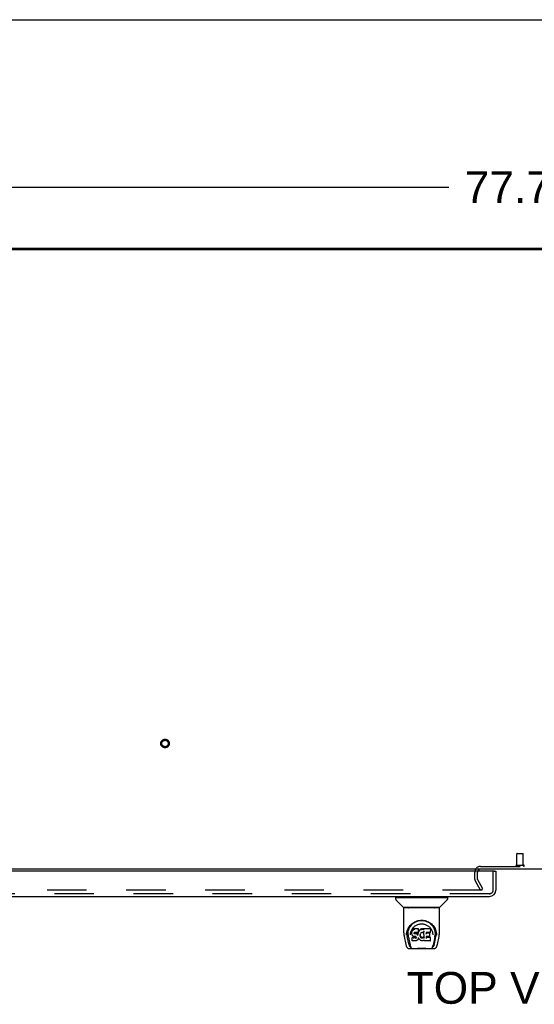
# Model space of a CAD drawing. Header units: inches. Extents: x 0 to 278, y 0 to 180.
# Tile 73 of 81: x 77 to 97, y 142 to 180. Entities that reach past the tile are written whole.
import ezdxf

# ---------------------------------------------------------------- set-up
doc = ezdxf.new("R2010")
doc.units = ezdxf.units.IN
doc.header["$LTSCALE"] = 15.310625
doc.header["$MEASUREMENT"] = 0
doc.linetypes.add('HIDDEN', pattern=[0.2, 0.1, -0.1])
doc.layers.get('0').update_dxf_attribs({"linetype": 'CONTINUOUS'})
for name, color, linetype in [('DEFAULT_2', 8, 'HIDDEN'), ('DIMENSIONS', 7, 'CONTINUOUS'), ('LEFTHAND_DOOR_ASSEMBLY', 7, 'CONTINUOUS')]:
    doc.layers.add(name, color=color, linetype=linetype)
doc.styles.get("Standard").update_dxf_attribs({"font": 'arial.ttf'})
doc.dimstyles.new('DIMSTYLE_1', dxfattribs={"dimtxt": 1.228125, "dimasz": 1.6375, "dimexe": 0.09, "dimexo": 0.07, "dimgap": 0.0375, "dimtad": 0, "dimtih": 1, "dimtoh": 1, "dimzin": 4, "dimdsep": 46, "dimtxsty": 'Standard', "dimblk": '_FILLED', "dimblk1": '_FILLED', "dimblk2": '_FILLED', "dimcen": 0.09, "dimadec": 3, "dimazin": 1, "dimtfac": 1, "dimtdec": 3, "dimtofl": 0, "dimtmove": 0, "dimatfit": 3, "dimldrblk": '_FILLED', "dimfxl": 0, "dimtolj": 1, "dimtzin": 4, "dimarcsym": 0})

# ---------------------------------------------------------------- blocks, each defined once
blk = doc.blocks.new('_FILLED')
at = {"color": 0, "linetype": 'ByBlock'}
blk.add_solid([(0, 0), (-1, 0.2), (-1, -0.2)], dxfattribs=at)
blk = doc.blocks.new('*D1')
at = {"layer": 'DIMENSIONS', "color": 2, "linetype": 'Continuous'}
for p, q in [((57.697, 172.189), (57.697, 175.126)), ((135.447, 172.189), (135.447, 175.126)), ((57.697, 173.652), (93.812, 173.652)), ((135.447, 173.652), (99.332, 173.652))]:
    blk.add_line(p, q, dxfattribs=at)
at = {"layer": 'DIMENSIONS', "color": 2, "linetype": 'Continuous', "xscale": 1.6375, "yscale": 1.6375, "zscale": 1.6375, "rotation": 180}
blk.add_blockref('_FILLED', (57.697, 173.652), dxfattribs=at)
at = {"layer": 'DIMENSIONS', "color": 2, "linetype": 'Continuous', "xscale": 1.6375, "yscale": 1.6375, "zscale": 1.6375}
blk.add_blockref('_FILLED', (135.447, 173.652), dxfattribs=at)
at = {"layer": 'DIMENSIONS', "color": 2, "linetype": 'Continuous', "insert": (96.572, 174.266), "char_height": 1.2281, "width": 4.29159, "attachment_point": 2, "line_spacing_factor": 0.9}
blk.add_mtext('77.75', dxfattribs=at)

msp = doc.modelspace()

# ---------------------------------------------------------------- linework, layer by layer
at = {"color": 7, "linetype": 'Continuous'}
for p, q in [((0, 180.125), (278.375, 180.125)), ((65.197, 171.289), (127.947, 171.289)), ((96.572, 171.289), (96.572, 171.237))]:
    msp.add_line(p, q, dxfattribs=at)
at = {"color": 3, "linetype": 'Continuous'}
for p, q in [((57.809, 171.237), (135.335, 171.237)), ((135.395, 147.289), (57.749, 147.289))]:
    msp.add_line(p, q, dxfattribs=at)
msp.add_arc((95.041, 147.174), 0.115, 115.1781, 161.7549, dxfattribs=at)
at = {"layer": 'DEFAULT_2', "color": 8, "linetype": 'HIDDEN'}
for p, q in [((96.448, 147.436), (96.448, 147.883)), ((96.458, 147.893), (96.686, 147.893)), ((96.696, 147.436), (96.696, 147.883)), ((95.041, 147.393), (98.103, 147.393)), ((96.43, 147.436), (96.714, 147.436)), ((94.822, 146.885), (94.822, 147.174)), ((94.926, 146.885), (94.926, 147.174)), ((95.036, 146.476), (94.84, 146.816)), ((95.126, 146.528), (94.93, 146.868)), ((95.103, 146.476), (60.653, 146.476)), ((95.036, 146.476), (95.126, 146.528))]:
    msp.add_line(p, q, dxfattribs=at)
for radius in [0.164, 0.124]:
    msp.add_circle((82.829, 152.143), radius, dxfattribs=at)
for centre, radius, start, end in [((96.458, 147.883), 0.01, 90, 180), ((96.686, 147.883), 0.01, 0, 90), ((95.041, 147.174), 0.219, 90, 180), ((96.43, 147.414), 0.0215, 90, 270), ((96.714, 147.414), 0.0215, 270, 90), ((95.041, 147.174), 0.115, 161.7549, 180), ((95.041, 147.174), 0.115, 90, 115.1781), ((94.959, 146.885), 0.137, 180, 210), ((94.959, 146.885), 0.033, 180, 210)]:
    msp.add_arc(centre, radius, start, end, dxfattribs=at)
at = {"layer": 'LEFTHAND_DOOR_ASSEMBLY', "color": 3, "linetype": 'Continuous'}
for p, q in [((95.572, 147.21), (59.739, 147.21)), ((95.634, 147.21), (95.634, 146.477)), ((59.693, 146.231), (95.388, 146.231))]:
    msp.add_line(p, q, dxfattribs=at)
at = {"layer": 'LEFTHAND_DOOR_ASSEMBLY', "color": 8, "linetype": 'HIDDEN'}
for p, q in [((95.53, 146.477), (95.53, 147.21)), ((95.388, 146.335), (59.693, 146.335))]:
    msp.add_line(p, q, dxfattribs=at)
at = {"layer": 'LEFTHAND_DOOR_ASSEMBLY', "color": 7, "linetype": 'Continuous'}
for p, q in [((95.572, 147.21), (95.634, 147.21)), ((91.755, 146.184), (91.755, 146.129)), ((91.763, 146.192), (93.755, 146.192)), ((91.814, 146.192), (91.814, 146.231)), ((93.704, 146.192), (93.704, 146.231)), ((93.763, 146.184), (93.763, 146.129)), ((92.062, 145.807), (91.767, 146.101)), ((93.436, 145.798), (92.083, 145.798)), ((92.144, 145.798), (92.142, 145.794)), ((93.376, 145.794), (93.374, 145.798)), ((93.376, 145.794), (93.376, 145.794)), ((93.457, 145.807), (93.752, 146.101)), ((92.07, 144.819), (92.07, 145.782)), ((93.44, 145.79), (92.078, 145.79)), ((93.448, 144.819), (93.448, 145.782)), ((92.327, 145.073), (92.352, 145.108)), ((92.085, 144.675), (92.151, 144.37)), ((92.178, 144.734), (92.181, 144.792)), ((92.178, 144.735), (92.178, 144.734)), ((92.181, 144.792), (92.19, 144.846)), ((92.191, 144.852), (92.191, 144.797)), ((92.259, 144.402), (92.202, 144.679)), ((92.239, 144.745), (92.24, 144.719)), ((92.249, 144.654), (92.311, 144.35)), ((92.324, 144.748), (92.324, 144.748)), ((92.384, 144.871), (92.382, 144.846)), ((92.383, 144.812), (92.382, 144.846)), ((92.383, 144.812), (92.383, 144.812)), ((92.384, 144.787), (92.383, 144.812)), ((92.389, 144.896), (92.384, 144.871)), ((92.384, 144.837), (92.384, 144.871)), ((92.389, 144.762), (92.384, 144.787)), ((92.384, 144.787), (92.384, 144.787)), ((92.399, 144.921), (92.389, 144.896)), ((92.389, 144.861), (92.389, 144.896)), ((92.398, 144.739), (92.389, 144.762)), ((92.389, 144.762), (92.389, 144.762)), ((92.412, 144.717), (92.398, 144.739)), ((92.398, 144.739), (92.398, 144.739)), ((92.413, 144.943), (92.399, 144.921)), ((92.399, 144.886), (92.399, 144.921)), ((92.43, 144.699), (92.412, 144.717)), ((92.412, 144.717), (92.412, 144.717)), ((92.423, 144.952), (92.413, 144.943)), ((92.414, 144.907), (92.413, 144.943)), ((92.434, 144.96), (92.423, 144.952)), ((92.424, 144.916), (92.423, 144.952)), ((92.451, 144.685), (92.43, 144.699)), ((92.43, 144.699), (92.43, 144.699)), ((92.457, 144.971), (92.434, 144.96)), ((92.435, 144.924), (92.434, 144.96)), ((92.463, 144.681), (92.451, 144.685)), ((92.451, 144.685), (92.451, 144.685)), ((92.483, 144.979), (92.457, 144.971)), ((92.458, 144.934), (92.457, 144.971)), ((92.476, 144.679), (92.463, 144.681)), ((92.473, 144.814), (92.472, 144.8)), ((92.472, 144.794), (92.473, 144.812)), ((92.475, 144.828), (92.473, 144.814)), ((92.477, 144.82), (92.474, 144.824)), ((92.474, 144.789), (92.474, 144.824)), ((92.477, 144.831), (92.475, 144.827)), ((92.479, 144.833), (92.476, 144.831)), ((92.524, 144.678), (92.476, 144.679)), ((92.481, 144.818), (92.477, 144.82)), ((92.477, 144.784), (92.477, 144.82)), ((92.491, 144.837), (92.479, 144.833)), ((92.48, 144.781), (92.481, 144.818)), ((92.492, 144.814), (92.481, 144.818)), ((92.636, 144.979), (92.483, 144.979)), ((92.483, 144.942), (92.483, 144.979)), ((92.483, 144.942), (92.484, 144.941)), ((92.504, 144.838), (92.491, 144.837)), ((92.515, 144.815), (92.492, 144.814)), ((92.492, 144.778), (92.492, 144.814)), ((92.492, 144.776), (92.492, 144.778)), ((92.617, 144.838), (92.504, 144.838)), ((92.504, 144.838), (92.504, 144.838)), ((92.54, 144.814), (92.515, 144.815)), ((92.515, 144.778), (92.515, 144.815)), ((92.515, 144.777), (92.515, 144.778)), ((92.524, 144.678), (92.524, 144.679)), ((92.531, 144.678), (92.524, 144.678)), ((92.536, 144.676), (92.531, 144.678)), ((92.537, 144.65), (92.533, 144.648)), ((92.54, 144.672), (92.536, 144.676)), ((92.542, 144.654), (92.537, 144.65)), ((92.537, 144.614), (92.537, 144.65)), ((92.565, 144.808), (92.54, 144.814)), ((92.54, 144.777), (92.54, 144.814)), ((92.54, 144.776), (92.54, 144.777)), ((92.544, 144.668), (92.54, 144.672)), ((92.547, 144.662), (92.542, 144.654)), ((92.542, 144.618), (92.542, 144.654)), ((92.55, 144.656), (92.544, 144.668)), ((92.553, 144.642), (92.55, 144.656)), ((92.55, 144.63), (92.55, 144.656)), ((92.578, 144.803), (92.565, 144.808)), ((92.565, 144.771), (92.565, 144.808)), ((92.589, 144.795), (92.578, 144.803)), ((92.578, 144.766), (92.578, 144.803)), ((92.607, 144.776), (92.589, 144.795)), ((92.589, 144.758), (92.589, 144.795)), ((92.616, 144.762), (92.607, 144.776)), ((92.607, 144.741), (92.607, 144.776)), ((92.62, 144.804), (92.616, 144.762)), ((92.617, 144.726), (92.616, 144.762)), ((92.629, 144.839), (92.617, 144.838)), ((92.617, 144.838), (92.617, 144.838)), ((92.618, 144.719), (92.618, 144.72)), ((92.624, 144.827), (92.62, 144.804)), ((92.621, 144.77), (92.62, 144.804)), ((92.627, 144.839), (92.624, 144.827)), ((92.624, 144.792), (92.624, 144.827)), ((92.634, 144.851), (92.63, 144.839)), ((92.63, 144.814), (92.63, 144.84)), ((92.635, 144.865), (92.634, 144.851)), ((92.634, 144.851), (92.634, 144.851)), ((92.637, 144.89), (92.635, 144.865)), ((92.638, 144.871), (92.635, 144.863)), ((92.635, 144.865), (92.635, 144.865)), ((92.637, 144.924), (92.636, 144.979)), ((92.636, 144.944), (92.636, 144.979)), ((92.637, 144.89), (92.637, 144.924)), ((92.65, 144.892), (92.638, 144.871)), ((92.639, 144.836), (92.638, 144.871)), ((92.663, 144.911), (92.65, 144.892)), ((92.65, 144.856), (92.65, 144.892)), ((92.678, 144.929), (92.663, 144.911)), ((92.663, 144.875), (92.663, 144.911)), ((92.695, 144.945), (92.678, 144.929)), ((92.678, 144.893), (92.678, 144.929)), ((92.715, 144.96), (92.695, 144.945)), ((92.696, 144.909), (92.695, 144.945)), ((92.702, 144.739), (92.701, 144.713)), ((92.706, 144.765), (92.702, 144.739)), ((92.703, 144.735), (92.702, 144.74)), ((92.702, 144.701), (92.703, 144.735)), ((92.705, 144.723), (92.703, 144.735)), ((92.715, 144.699), (92.705, 144.723)), ((92.705, 144.689), (92.705, 144.723)), ((92.709, 144.776), (92.706, 144.765)), ((92.715, 144.787), (92.709, 144.776)), ((92.714, 144.664), (92.715, 144.699)), ((92.737, 144.97), (92.715, 144.96)), ((92.715, 144.923), (92.715, 144.96)), ((92.729, 144.809), (92.715, 144.787)), ((92.727, 144.677), (92.715, 144.699)), ((92.726, 144.642), (92.727, 144.677)), ((92.735, 144.668), (92.727, 144.677)), ((92.736, 144.818), (92.729, 144.809)), ((92.734, 144.632), (92.735, 144.668)), ((92.744, 144.659), (92.735, 144.668)), ((92.745, 144.824), (92.736, 144.818)), ((92.761, 144.975), (92.737, 144.97)), ((92.737, 144.933), (92.737, 144.97)), ((92.754, 144.653), (92.744, 144.659)), ((92.744, 144.623), (92.744, 144.659)), ((92.768, 144.834), (92.745, 144.824)), ((92.766, 144.648), (92.754, 144.653)), ((92.754, 144.616), (92.754, 144.653)), ((92.784, 144.977), (92.761, 144.975)), ((92.761, 144.938), (92.761, 144.975)), ((92.761, 144.937), (92.761, 144.938)), ((92.779, 144.837), (92.768, 144.834)), ((92.79, 144.836), (92.779, 144.837)), ((92.784, 144.977), (92.808, 144.977)), ((92.784, 144.94), (92.784, 144.977)), ((92.784, 144.939), (92.784, 144.94)), ((92.802, 144.834), (92.79, 144.836)), ((92.813, 144.829), (92.802, 144.834)), ((92.814, 144.651), (92.802, 144.647)), ((92.821, 144.975), (92.808, 144.977)), ((92.808, 144.94), (92.808, 144.977)), ((92.808, 144.939), (92.808, 144.94)), ((92.825, 144.656), (92.814, 144.651)), ((92.814, 144.614), (92.814, 144.651)), ((92.834, 144.971), (92.821, 144.975)), ((92.821, 144.938), (92.821, 144.975)), ((92.836, 144.663), (92.825, 144.656)), ((92.826, 144.62), (92.825, 144.656)), ((92.848, 144.877), (92.832, 144.837)), ((92.846, 144.963), (92.834, 144.971)), ((92.834, 144.934), (92.834, 144.971)), ((92.836, 144.627), (92.836, 144.663)), ((93.095, 144.977), (92.846, 144.977)), ((92.847, 144.927), (92.846, 144.977)), ((92.849, 144.88), (92.848, 144.879)), ((92.848, 144.879), (92.848, 144.879)), ((92.848, 144.879), (92.848, 144.878)), ((92.848, 144.878), (92.848, 144.878)), ((92.848, 144.878), (92.848, 144.878)), ((92.848, 144.878), (92.848, 144.878)), ((92.848, 144.878), (92.848, 144.877)), ((92.852, 144.624), (92.848, 144.877)), ((92.85, 144.885), (92.849, 144.883)), ((92.849, 144.883), (92.849, 144.882)), ((92.849, 144.882), (92.849, 144.88)), ((93.064, 144.682), (92.935, 144.682)), ((92.936, 144.682), (92.935, 144.608)), ((92.937, 144.838), (92.936, 144.779)), ((93.095, 144.838), (92.937, 144.838)), ((93.064, 144.814), (92.937, 144.814)), ((93.075, 144.693), (93.077, 144.801)), ((93.109, 144.852), (93.111, 144.96)), ((93.11, 144.991), (93.127, 144.966)), ((93.193, 144.779), (93.195, 144.748)), ((93.195, 144.748), (93.195, 144.748)), ((93.269, 144.651), (93.208, 144.35)), ((93.26, 144.402), (93.316, 144.679)), ((93.316, 144.897), (93.329, 144.846)), ((93.327, 144.852), (93.328, 144.797)), ((93.341, 144.734), (93.341, 144.735)), ((93.368, 144.37), (93.433, 144.675)), ((92.318, 144.294), (92.325, 144.294)), ((92.325, 144.294), (92.327, 144.285)), ((92.329, 144.282), (92.327, 144.285)), ((92.396, 144.646), (92.389, 144.638)), ((92.391, 144.525), (92.389, 144.638)), ((92.398, 144.517), (92.391, 144.524)), ((92.458, 144.646), (92.396, 144.646)), ((92.397, 144.609), (92.396, 144.646)), ((92.544, 144.517), (92.398, 144.517)), ((92.398, 144.517), (92.398, 144.517)), ((92.519, 144.647), (92.458, 144.646)), ((92.458, 144.609), (92.458, 144.646)), ((92.458, 144.609), (92.458, 144.608)), ((92.533, 144.648), (92.519, 144.647)), ((92.519, 144.61), (92.519, 144.647)), ((92.519, 144.61), (92.519, 144.608)), ((92.533, 144.611), (92.533, 144.648)), ((92.556, 144.519), (92.544, 144.517)), ((92.544, 144.517), (92.544, 144.518)), ((92.552, 144.636), (92.552, 144.646)), ((92.568, 144.523), (92.556, 144.519)), ((92.589, 144.537), (92.568, 144.523)), ((92.568, 144.523), (92.568, 144.523)), ((92.607, 144.554), (92.589, 144.537)), ((92.589, 144.537), (92.589, 144.537)), ((92.614, 144.565), (92.607, 144.555)), ((92.607, 144.555), (92.607, 144.554)), ((92.62, 144.576), (92.614, 144.565)), ((92.614, 144.565), (92.614, 144.565)), ((92.629, 144.599), (92.62, 144.576)), ((92.62, 144.576), (92.62, 144.576)), ((92.636, 144.623), (92.629, 144.599)), ((92.629, 144.599), (92.629, 144.599)), ((92.636, 144.634), (92.635, 144.635)), ((92.636, 144.633), (92.636, 144.634)), ((92.636, 144.634), (92.636, 144.634)), ((92.636, 144.632), (92.636, 144.633)), ((92.636, 144.633), (92.636, 144.633)), ((92.637, 144.631), (92.636, 144.623)), ((92.636, 144.623), (92.636, 144.623)), ((92.657, 144.595), (92.637, 144.631)), ((92.67, 144.576), (92.657, 144.595)), ((92.657, 144.595), (92.657, 144.595)), ((92.685, 144.559), (92.67, 144.576)), ((92.67, 144.576), (92.67, 144.576)), ((92.702, 144.544), (92.685, 144.559)), ((92.685, 144.559), (92.685, 144.559)), ((92.72, 144.53), (92.702, 144.544)), ((92.702, 144.544), (92.702, 144.544)), ((92.731, 144.525), (92.72, 144.53)), ((92.72, 144.53), (92.72, 144.53)), ((92.742, 144.521), (92.731, 144.525)), ((92.731, 144.525), (92.731, 144.525)), ((92.764, 144.516), (92.742, 144.521)), ((92.787, 144.513), (92.764, 144.516)), ((92.765, 144.611), (92.766, 144.648)), ((92.778, 144.646), (92.766, 144.648)), ((92.777, 144.608), (92.778, 144.609)), ((92.778, 144.646), (92.79, 144.645)), ((92.778, 144.609), (92.778, 144.646)), ((92.81, 144.516), (92.787, 144.513)), ((92.787, 144.514), (92.787, 144.513)), ((92.802, 144.647), (92.79, 144.645)), ((92.79, 144.609), (92.79, 144.645)), ((92.79, 144.607), (92.79, 144.609)), ((92.802, 144.61), (92.802, 144.647)), ((92.832, 144.523), (92.81, 144.516)), ((92.85, 144.534), (92.832, 144.523)), ((92.832, 144.523), (92.832, 144.523)), ((92.856, 144.534), (92.85, 144.534)), ((92.854, 144.616), (92.854, 144.617)), ((92.856, 144.526), (92.856, 144.534)), ((93.095, 144.517), (92.864, 144.517)), ((93.095, 144.643), (92.935, 144.643)), ((93.104, 144.526), (93.106, 144.632)), ((93.19, 144.282), (93.191, 144.285)), ((93.191, 144.285), (93.194, 144.294)), ((93.194, 144.294), (93.201, 144.294)), ((92.275, 144.215), (93.244, 144.215)), ((92.489, 144.215), (92.513, 144.216)), ((92.537, 144.215), (92.535, 144.217)), ((92.982, 144.215), (92.984, 144.217))]:
    msp.add_line(p, q, dxfattribs=at)
for points in [[(92.141, 145.793), (92.141, 145.792), (92.14, 145.791), (92.14, 145.791), (92.14, 145.79), (92.14, 145.79)], [(92.142, 145.794), (92.142, 145.793), (92.141, 145.793)], [(93.377, 145.793), (93.377, 145.793), (93.376, 145.794)], [(93.378, 145.79), (93.379, 145.79), (93.379, 145.791), (93.378, 145.791), (93.378, 145.792), (93.377, 145.793)], [(92.19, 144.846), (92.203, 144.897), (92.22, 144.945), (92.24, 144.989), (92.263, 145.031), (92.289, 145.069), (92.317, 145.105), (92.347, 145.138), (92.381, 145.169), (92.417, 145.198), (92.456, 145.224), (92.496, 145.246), (92.539, 145.266), (92.583, 145.282), (92.627, 145.294), (92.671, 145.302), (92.715, 145.307), (92.759, 145.309), (92.804, 145.307), (92.848, 145.302), (92.892, 145.294), (92.936, 145.282), (92.98, 145.266), (93.022, 145.246), (93.063, 145.223), (93.102, 145.198), (93.138, 145.169), (93.171, 145.138), (93.202, 145.105), (93.23, 145.069), (93.256, 145.031), (93.279, 144.989), (93.299, 144.945), (93.316, 144.897)], [(92.239, 144.745), (92.237, 144.769), (92.238, 144.815), (92.244, 144.862), (92.253, 144.908), (92.266, 144.953), (92.284, 144.996), (92.304, 145.036), (92.327, 145.073)], [(92.352, 145.108), (92.379, 145.139), (92.407, 145.167)], [(92.391, 144.966), (92.408, 144.991), (92.426, 145.014), (92.446, 145.035), (92.467, 145.056), (92.489, 145.075), (92.513, 145.092), (92.538, 145.108), (92.565, 145.122), (92.591, 145.135), (92.619, 145.145), (92.647, 145.154), (92.675, 145.16), (92.703, 145.165), (92.731, 145.167), (92.759, 145.168), (92.787, 145.168), (92.815, 145.165), (92.843, 145.16), (92.871, 145.154), (92.899, 145.145), (92.927, 145.135), (92.954, 145.123), (92.98, 145.108), (93.005, 145.092), (93.029, 145.075), (93.052, 145.056), (93.073, 145.036), (93.092, 145.014), (93.11, 144.991)], [(92.407, 145.167), (92.437, 145.192), (92.467, 145.214), (92.499, 145.233)], [(92.499, 145.233), (92.531, 145.25), (92.563, 145.265), (92.595, 145.277)], [(92.595, 145.277), (92.628, 145.286), (92.66, 145.294), (92.693, 145.299), (92.726, 145.302), (92.758, 145.303), (92.791, 145.302), (92.823, 145.299), (92.856, 145.294), (92.888, 145.287)], [(92.888, 145.287), (92.921, 145.278), (92.953, 145.266), (92.985, 145.252)], [(92.985, 145.252), (93.017, 145.235), (93.048, 145.216), (93.078, 145.194), (93.108, 145.17), (93.137, 145.142), (93.164, 145.111), (93.19, 145.077), (93.213, 145.04), (93.234, 144.999), (93.251, 144.956), (93.265, 144.911), (93.275, 144.864), (93.28, 144.817)], [(92.07, 144.819), (92.071, 144.785), (92.074, 144.745), (92.08, 144.706), (92.085, 144.675)], [(92.191, 144.797), (92.192, 144.763), (92.196, 144.719), (92.202, 144.679)], [(92.24, 144.719), (92.242, 144.699), (92.245, 144.675), (92.249, 144.654)], [(92.324, 144.748), (92.326, 144.778), (92.331, 144.815)], [(92.331, 144.815), (92.339, 144.85), (92.35, 144.882), (92.362, 144.912)], [(92.362, 144.912), (92.376, 144.94), (92.391, 144.966)], [(92.383, 144.812), (92.383, 144.812), (92.383, 144.811), (92.384, 144.811), (92.384, 144.811), (92.384, 144.811), (92.385, 144.811)], [(92.384, 144.837), (92.385, 144.836), (92.385, 144.836), (92.385, 144.836), (92.385, 144.835), (92.386, 144.835), (92.386, 144.835)], [(92.384, 144.787), (92.384, 144.787), (92.384, 144.787), (92.385, 144.786), (92.385, 144.786), (92.386, 144.786), (92.386, 144.786)], [(92.389, 144.861), (92.39, 144.861), (92.39, 144.861), (92.39, 144.86), (92.391, 144.86), (92.391, 144.86), (92.391, 144.86)], [(92.389, 144.762), (92.389, 144.762), (92.389, 144.762), (92.39, 144.762), (92.39, 144.761), (92.391, 144.761)], [(92.398, 144.739), (92.398, 144.738), (92.399, 144.738), (92.399, 144.738), (92.4, 144.738)], [(92.399, 144.885), (92.399, 144.885), (92.4, 144.885), (92.4, 144.885), (92.4, 144.884), (92.4, 144.884), (92.401, 144.884)], [(92.412, 144.717), (92.412, 144.717), (92.412, 144.717), (92.413, 144.717), (92.413, 144.717), (92.414, 144.717)], [(92.414, 144.907), (92.414, 144.906), (92.414, 144.906), (92.414, 144.906), (92.415, 144.906), (92.415, 144.906), (92.415, 144.905)], [(92.424, 144.916), (92.424, 144.916), (92.424, 144.915), (92.424, 144.915), (92.424, 144.915), (92.425, 144.915), (92.425, 144.915)], [(92.43, 144.699), (92.43, 144.699), (92.43, 144.699), (92.431, 144.699), (92.431, 144.699)], [(92.435, 144.923), (92.435, 144.923), (92.435, 144.923), (92.435, 144.923), (92.435, 144.923), (92.435, 144.922), (92.436, 144.922)], [(92.451, 144.685), (92.451, 144.685), (92.452, 144.686), (92.452, 144.686)], [(92.458, 144.934), (92.458, 144.934), (92.458, 144.933), (92.458, 144.933), (92.458, 144.933), (92.458, 144.933), (92.458, 144.933)], [(92.463, 144.681), (92.464, 144.681), (92.464, 144.681), (92.464, 144.681)], [(92.47, 144.799), (92.47, 144.799), (92.471, 144.799), (92.471, 144.799), (92.472, 144.8), (92.472, 144.8), (92.472, 144.8)], [(92.47, 144.793), (92.471, 144.793), (92.471, 144.793), (92.472, 144.793), (92.472, 144.793), (92.472, 144.793), (92.472, 144.794)], [(92.471, 144.813), (92.471, 144.813), (92.472, 144.813), (92.472, 144.813), (92.473, 144.814), (92.473, 144.814), (92.473, 144.814)], [(92.472, 144.787), (92.472, 144.787), (92.473, 144.787), (92.473, 144.788), (92.473, 144.788), (92.474, 144.788), (92.474, 144.788)], [(92.473, 144.827), (92.473, 144.827), (92.474, 144.827), (92.474, 144.827), (92.475, 144.827), (92.475, 144.827)], [(92.475, 144.831), (92.475, 144.831), (92.476, 144.831), (92.476, 144.831), (92.476, 144.831)], [(92.475, 144.783), (92.475, 144.783), (92.476, 144.783), (92.476, 144.783), (92.476, 144.784), (92.476, 144.784), (92.477, 144.784)], [(92.476, 144.679), (92.476, 144.679), (92.476, 144.679), (92.476, 144.679)], [(92.478, 144.834), (92.479, 144.833), (92.479, 144.833), (92.479, 144.833), (92.479, 144.833)], [(92.48, 144.78), (92.48, 144.78), (92.48, 144.78), (92.48, 144.78), (92.48, 144.78), (92.48, 144.781), (92.48, 144.781)], [(92.49, 144.837), (92.491, 144.837), (92.491, 144.837), (92.491, 144.837)], [(92.531, 144.678), (92.531, 144.678), (92.531, 144.678), (92.531, 144.678)], [(92.536, 144.676), (92.536, 144.676), (92.536, 144.676), (92.537, 144.676)], [(92.54, 144.672), (92.541, 144.672), (92.541, 144.672), (92.541, 144.672), (92.542, 144.672)], [(92.544, 144.668), (92.545, 144.667), (92.545, 144.667), (92.545, 144.667), (92.546, 144.667)], [(92.55, 144.656), (92.55, 144.656), (92.551, 144.655), (92.551, 144.655), (92.552, 144.655), (92.552, 144.655)], [(92.565, 144.77), (92.565, 144.77), (92.565, 144.771), (92.565, 144.771), (92.565, 144.771), (92.565, 144.771), (92.565, 144.771)], [(92.577, 144.765), (92.577, 144.765), (92.577, 144.765), (92.577, 144.765), (92.577, 144.766), (92.577, 144.766), (92.578, 144.766)], [(92.587, 144.757), (92.588, 144.757), (92.588, 144.757), (92.588, 144.758), (92.588, 144.758), (92.588, 144.758), (92.589, 144.758)], [(92.605, 144.739), (92.605, 144.739), (92.606, 144.74), (92.606, 144.74), (92.606, 144.74), (92.606, 144.74), (92.607, 144.74)], [(92.618, 144.72), (92.617, 144.722), (92.617, 144.723), (92.617, 144.724), (92.617, 144.725)], [(92.623, 144.768), (92.622, 144.768), (92.622, 144.768), (92.621, 144.769), (92.621, 144.769), (92.621, 144.769), (92.621, 144.77)], [(92.626, 144.791), (92.626, 144.791), (92.626, 144.791), (92.625, 144.791), (92.625, 144.791), (92.625, 144.792), (92.624, 144.792)], [(92.629, 144.839), (92.629, 144.839), (92.629, 144.839), (92.628, 144.839), (92.628, 144.839)], [(92.63, 144.839), (92.629, 144.839), (92.629, 144.839), (92.629, 144.839)], [(92.632, 144.813), (92.632, 144.813), (92.631, 144.813), (92.631, 144.813), (92.631, 144.814), (92.631, 144.814), (92.63, 144.814)], [(92.634, 144.851), (92.634, 144.851), (92.633, 144.85), (92.633, 144.85), (92.632, 144.85), (92.632, 144.85)], [(92.635, 144.865), (92.635, 144.865), (92.635, 144.865), (92.635, 144.864), (92.634, 144.864), (92.634, 144.864), (92.633, 144.864)], [(92.635, 144.942), (92.635, 144.942), (92.635, 144.941), (92.634, 144.941), (92.634, 144.941), (92.634, 144.941), (92.634, 144.941)], [(92.637, 144.89), (92.637, 144.889), (92.636, 144.889), (92.636, 144.889), (92.636, 144.889), (92.635, 144.888), (92.635, 144.888)], [(92.641, 144.834), (92.64, 144.835), (92.64, 144.835), (92.64, 144.835), (92.639, 144.835), (92.639, 144.836), (92.639, 144.836)], [(92.652, 144.855), (92.651, 144.855), (92.651, 144.855), (92.651, 144.855), (92.65, 144.856), (92.65, 144.856), (92.65, 144.856)], [(92.665, 144.874), (92.665, 144.874), (92.664, 144.874), (92.664, 144.875), (92.664, 144.875), (92.664, 144.875), (92.663, 144.875)], [(92.68, 144.892), (92.68, 144.892), (92.679, 144.892), (92.679, 144.892), (92.679, 144.892), (92.679, 144.893), (92.678, 144.893)], [(92.697, 144.908), (92.696, 144.908), (92.696, 144.908), (92.696, 144.908), (92.696, 144.909), (92.696, 144.909), (92.695, 144.909)], [(92.701, 144.713), (92.701, 144.713), (92.701, 144.712), (92.7, 144.712), (92.7, 144.712), (92.699, 144.712), (92.699, 144.712)], [(92.702, 144.739), (92.702, 144.739), (92.702, 144.739), (92.702, 144.738), (92.701, 144.738), (92.701, 144.738), (92.7, 144.738)], [(92.702, 144.701), (92.702, 144.7), (92.702, 144.7), (92.701, 144.7), (92.701, 144.7), (92.7, 144.699), (92.7, 144.699)], [(92.705, 144.688), (92.704, 144.688), (92.704, 144.688), (92.704, 144.688), (92.703, 144.687), (92.703, 144.687), (92.703, 144.687)], [(92.706, 144.765), (92.705, 144.765), (92.705, 144.764), (92.705, 144.764), (92.704, 144.764), (92.704, 144.764)], [(92.709, 144.776), (92.709, 144.776), (92.709, 144.776), (92.708, 144.776), (92.708, 144.776), (92.707, 144.776)], [(92.714, 144.664), (92.714, 144.664), (92.714, 144.663), (92.713, 144.663), (92.713, 144.663), (92.713, 144.663), (92.712, 144.663)], [(92.715, 144.787), (92.714, 144.787), (92.714, 144.787), (92.714, 144.786), (92.713, 144.787)], [(92.716, 144.922), (92.716, 144.922), (92.716, 144.922), (92.715, 144.922), (92.715, 144.923), (92.715, 144.923), (92.715, 144.923)], [(92.729, 144.809), (92.729, 144.809), (92.728, 144.809), (92.728, 144.809), (92.728, 144.809), (92.727, 144.809)], [(92.736, 144.818), (92.736, 144.818), (92.735, 144.818), (92.735, 144.818), (92.735, 144.818)], [(92.738, 144.931), (92.738, 144.932), (92.738, 144.932), (92.738, 144.932), (92.738, 144.932), (92.738, 144.933), (92.737, 144.933)], [(92.745, 144.824), (92.745, 144.824), (92.744, 144.824), (92.744, 144.824)], [(92.768, 144.834), (92.768, 144.834), (92.768, 144.834), (92.768, 144.834)], [(92.779, 144.837), (92.779, 144.837), (92.779, 144.837), (92.779, 144.837)], [(92.79, 144.836), (92.79, 144.836), (92.79, 144.837), (92.79, 144.837)], [(92.802, 144.834), (92.802, 144.834), (92.802, 144.834), (92.802, 144.834)], [(92.813, 144.829), (92.814, 144.829), (92.816, 144.828), (92.818, 144.828), (92.82, 144.828), (92.822, 144.828), (92.824, 144.829), (92.826, 144.83), (92.828, 144.831), (92.829, 144.833), (92.831, 144.834), (92.832, 144.836), (92.832, 144.837)], [(92.814, 144.83), (92.814, 144.829), (92.814, 144.829), (92.813, 144.829)], [(92.821, 144.937), (92.821, 144.937), (92.821, 144.937), (92.821, 144.937), (92.821, 144.938), (92.821, 144.938), (92.821, 144.938)], [(92.833, 144.933), (92.833, 144.933), (92.833, 144.933), (92.833, 144.933), (92.834, 144.934), (92.834, 144.934), (92.834, 144.934)], [(92.851, 144.661), (92.851, 144.662), (92.85, 144.662), (92.849, 144.663), (92.849, 144.664), (92.848, 144.664), (92.847, 144.664), (92.846, 144.665), (92.846, 144.665), (92.845, 144.665), (92.844, 144.665), (92.843, 144.666), (92.842, 144.666)], [(92.849, 144.939), (92.848, 144.939), (92.848, 144.939), (92.848, 144.939), (92.848, 144.939), (92.847, 144.94), (92.847, 144.94)], [(92.849, 144.922), (92.849, 144.923), (92.848, 144.923), (92.848, 144.924), (92.848, 144.924), (92.847, 144.925), (92.847, 144.925)], [(92.848, 144.877), (92.848, 144.877), (92.848, 144.877)], [(92.848, 144.877), (92.848, 144.877), (92.848, 144.877), (92.848, 144.877)], [(92.934, 144.776), (92.935, 144.776), (92.935, 144.776), (92.935, 144.777), (92.935, 144.777), (92.936, 144.777), (92.936, 144.777)], [(92.934, 144.683), (92.934, 144.682), (92.935, 144.682), (92.935, 144.682), (92.935, 144.682), (92.935, 144.682), (92.935, 144.682)], [(92.936, 144.838), (92.936, 144.838), (92.936, 144.838), (92.936, 144.838), (92.937, 144.838), (92.937, 144.838), (92.937, 144.838)], [(93.064, 144.682), (93.065, 144.682), (93.067, 144.682), (93.069, 144.683), (93.07, 144.684), (93.072, 144.685), (93.073, 144.686), (93.074, 144.688), (93.074, 144.689), (93.075, 144.691), (93.075, 144.693)], [(93.095, 144.838), (93.096, 144.838), (93.098, 144.838), (93.1, 144.839), (93.102, 144.84), (93.104, 144.841), (93.106, 144.843), (93.107, 144.845), (93.108, 144.847), (93.109, 144.85), (93.109, 144.852)], [(93.127, 144.966), (93.143, 144.94), (93.156, 144.912)], [(93.156, 144.912), (93.169, 144.882), (93.179, 144.85), (93.187, 144.815), (93.193, 144.779)], [(93.269, 144.651), (93.27, 144.654), (93.27, 144.657), (93.271, 144.66), (93.271, 144.663), (93.272, 144.666), (93.272, 144.669), (93.273, 144.672), (93.273, 144.675), (93.274, 144.678), (93.274, 144.681), (93.275, 144.685), (93.275, 144.688), (93.276, 144.692), (93.276, 144.695), (93.276, 144.699), (93.277, 144.702), (93.277, 144.706), (93.278, 144.71), (93.278, 144.714), (93.278, 144.718), (93.28, 144.745)], [(93.28, 144.817), (93.281, 144.769), (93.28, 144.745)], [(93.316, 144.679), (93.323, 144.718), (93.327, 144.763), (93.328, 144.797)], [(93.329, 144.846), (93.337, 144.792), (93.341, 144.734)], [(93.433, 144.675), (93.439, 144.705), (93.444, 144.745), (93.447, 144.785), (93.448, 144.819)], [(92.151, 144.37), (92.153, 144.357), (92.158, 144.338), (92.163, 144.321), (92.168, 144.306), (92.174, 144.293), (92.18, 144.28), (92.187, 144.269), (92.194, 144.259), (92.202, 144.249), (92.211, 144.24), (92.221, 144.232), (92.233, 144.225), (92.245, 144.22), (92.258, 144.217)], [(92.259, 144.402), (92.263, 144.385), (92.267, 144.367), (92.272, 144.35), (92.278, 144.335), (92.284, 144.323), (92.29, 144.312), (92.297, 144.304), (92.304, 144.298), (92.312, 144.295), (92.318, 144.294)], [(92.311, 144.35), (92.313, 144.34), (92.316, 144.328), (92.319, 144.316), (92.322, 144.305), (92.325, 144.294)], [(92.365, 144.263), (92.36, 144.263), (92.355, 144.264), (92.35, 144.265), (92.345, 144.266), (92.341, 144.268), (92.337, 144.271), (92.334, 144.274), (92.331, 144.278), (92.329, 144.282), (92.329, 144.282)], [(92.329, 144.282), (92.334, 144.271), (92.341, 144.259), (92.347, 144.249), (92.354, 144.241), (92.361, 144.233), (92.369, 144.227), (92.378, 144.222), (92.387, 144.218), (92.397, 144.216), (92.404, 144.215)], [(92.389, 144.602), (92.39, 144.602), (92.39, 144.602), (92.39, 144.601), (92.39, 144.601), (92.391, 144.601), (92.391, 144.601)], [(92.391, 144.525), (92.391, 144.524), (92.391, 144.524)], [(92.391, 144.524), (92.391, 144.524), (92.391, 144.524), (92.392, 144.524), (92.392, 144.524)], [(92.397, 144.609), (92.397, 144.609), (92.397, 144.608), (92.397, 144.608), (92.397, 144.608), (92.397, 144.608), (92.398, 144.607)], [(92.398, 144.517), (92.398, 144.517), (92.398, 144.517), (92.398, 144.517), (92.398, 144.518), (92.398, 144.518), (92.399, 144.518)], [(92.533, 144.611), (92.533, 144.611), (92.533, 144.61), (92.533, 144.61), (92.533, 144.61), (92.533, 144.61), (92.533, 144.609)], [(92.537, 144.614), (92.538, 144.613), (92.538, 144.613), (92.538, 144.613), (92.538, 144.613), (92.538, 144.613), (92.539, 144.612)], [(92.542, 144.619), (92.542, 144.618), (92.542, 144.618), (92.543, 144.618), (92.543, 144.617), (92.543, 144.617), (92.543, 144.617)], [(92.55, 144.63), (92.551, 144.63), (92.551, 144.629), (92.551, 144.629), (92.551, 144.629), (92.552, 144.629), (92.552, 144.629)], [(92.552, 144.636), (92.552, 144.635), (92.553, 144.635), (92.553, 144.635), (92.553, 144.635), (92.554, 144.635), (92.554, 144.635)], [(92.553, 144.642), (92.553, 144.642), (92.553, 144.642), (92.553, 144.641), (92.554, 144.641), (92.554, 144.641), (92.555, 144.641)], [(92.556, 144.519), (92.556, 144.519), (92.556, 144.519), (92.556, 144.519)], [(92.568, 144.523), (92.568, 144.523), (92.568, 144.523), (92.567, 144.524)], [(92.589, 144.537), (92.589, 144.537), (92.589, 144.537), (92.588, 144.537), (92.588, 144.537)], [(92.607, 144.554), (92.607, 144.554), (92.607, 144.554), (92.606, 144.554), (92.606, 144.554), (92.605, 144.554)], [(92.614, 144.565), (92.614, 144.565), (92.614, 144.565), (92.613, 144.565), (92.612, 144.565)], [(92.62, 144.576), (92.62, 144.576), (92.619, 144.576), (92.619, 144.576), (92.618, 144.576)], [(92.629, 144.599), (92.629, 144.599), (92.629, 144.598), (92.628, 144.598), (92.628, 144.598), (92.627, 144.598)], [(92.636, 144.623), (92.636, 144.623), (92.636, 144.622), (92.635, 144.622), (92.635, 144.622), (92.635, 144.622), (92.634, 144.622)], [(92.635, 144.635), (92.635, 144.635), (92.635, 144.636)], [(92.636, 144.631), (92.636, 144.631), (92.636, 144.631), (92.636, 144.631), (92.636, 144.632), (92.636, 144.632), (92.636, 144.632), (92.636, 144.632)], [(92.637, 144.631), (92.637, 144.631), (92.636, 144.631), (92.636, 144.631), (92.636, 144.631)], [(92.657, 144.595), (92.657, 144.595), (92.657, 144.595), (92.658, 144.594), (92.658, 144.595)], [(92.67, 144.576), (92.67, 144.576), (92.67, 144.576), (92.671, 144.576), (92.671, 144.576), (92.671, 144.576)], [(92.685, 144.559), (92.685, 144.559), (92.686, 144.559), (92.686, 144.559), (92.687, 144.559)], [(92.702, 144.544), (92.702, 144.544), (92.703, 144.544), (92.703, 144.544), (92.703, 144.544)], [(92.72, 144.53), (92.72, 144.53), (92.721, 144.53), (92.721, 144.53), (92.721, 144.531)], [(92.725, 144.64), (92.725, 144.64), (92.725, 144.64), (92.726, 144.641), (92.726, 144.641), (92.726, 144.641), (92.726, 144.641)], [(92.731, 144.525), (92.731, 144.525), (92.731, 144.525), (92.732, 144.525)], [(92.733, 144.63), (92.733, 144.631), (92.734, 144.631), (92.734, 144.631), (92.734, 144.631), (92.734, 144.631), (92.734, 144.632)], [(92.742, 144.521), (92.742, 144.521), (92.742, 144.521), (92.742, 144.522)], [(92.743, 144.622), (92.743, 144.622), (92.743, 144.622), (92.743, 144.622), (92.744, 144.623), (92.744, 144.623), (92.744, 144.623)], [(92.753, 144.615), (92.753, 144.615), (92.754, 144.615), (92.754, 144.615), (92.754, 144.615), (92.754, 144.616), (92.754, 144.616)], [(92.764, 144.516), (92.764, 144.516), (92.764, 144.516), (92.764, 144.516)], [(92.765, 144.61), (92.765, 144.61), (92.765, 144.61), (92.765, 144.611), (92.765, 144.611), (92.765, 144.611), (92.765, 144.611)], [(92.803, 144.609), (92.803, 144.609), (92.803, 144.609), (92.803, 144.61), (92.803, 144.61), (92.802, 144.61), (92.802, 144.61)], [(92.809, 144.517), (92.809, 144.517), (92.81, 144.516), (92.81, 144.516)], [(92.815, 144.613), (92.815, 144.613), (92.815, 144.613), (92.815, 144.614), (92.815, 144.614), (92.815, 144.614), (92.814, 144.614)], [(92.827, 144.618), (92.827, 144.619), (92.826, 144.619), (92.826, 144.619), (92.826, 144.619), (92.826, 144.619), (92.826, 144.62)], [(92.831, 144.524), (92.831, 144.523), (92.831, 144.523), (92.832, 144.523)], [(92.85, 144.535), (92.85, 144.535), (92.85, 144.535), (92.85, 144.535), (92.85, 144.534), (92.85, 144.534), (92.85, 144.534)], [(92.854, 144.617), (92.853, 144.619), (92.853, 144.621), (92.852, 144.623)], [(92.858, 144.535), (92.857, 144.535), (92.857, 144.535), (92.857, 144.535), (92.857, 144.534), (92.856, 144.534), (92.856, 144.534)], [(92.856, 144.526), (92.856, 144.524), (92.857, 144.522), (92.858, 144.52), (92.859, 144.519), (92.86, 144.518), (92.862, 144.518), (92.863, 144.517), (92.864, 144.517)], [(92.933, 144.604), (92.933, 144.605), (92.933, 144.605), (92.933, 144.605), (92.934, 144.605), (92.934, 144.605), (92.934, 144.606)], [(93.095, 144.517), (93.096, 144.517), (93.098, 144.518), (93.099, 144.518), (93.101, 144.519), (93.102, 144.52), (93.103, 144.522), (93.104, 144.524), (93.104, 144.526)], [(93.115, 144.215), (93.122, 144.216), (93.132, 144.218), (93.141, 144.222), (93.15, 144.227), (93.157, 144.233), (93.165, 144.241), (93.171, 144.249), (93.178, 144.259), (93.185, 144.271), (93.19, 144.282)], [(93.154, 144.263), (93.159, 144.263), (93.164, 144.264), (93.169, 144.265), (93.173, 144.266), (93.178, 144.268), (93.181, 144.271), (93.185, 144.274), (93.188, 144.278), (93.19, 144.282), (93.19, 144.282)], [(93.194, 144.294), (93.197, 144.305), (93.2, 144.316), (93.203, 144.328), (93.206, 144.341), (93.208, 144.35)], [(93.201, 144.294), (93.207, 144.295), (93.214, 144.298), (93.222, 144.304), (93.228, 144.312), (93.235, 144.323), (93.241, 144.336), (93.246, 144.35), (93.251, 144.367), (93.256, 144.385), (93.26, 144.402)], [(93.26, 144.217), (93.273, 144.22), (93.285, 144.225), (93.297, 144.232), (93.307, 144.24), (93.316, 144.248), (93.325, 144.258), (93.332, 144.269), (93.338, 144.28), (93.344, 144.292), (93.35, 144.306), (93.355, 144.321), (93.36, 144.338), (93.365, 144.357), (93.368, 144.37)], [(92.258, 144.217), (92.271, 144.215), (92.275, 144.215)], [(92.489, 144.215), (92.51, 144.216), (92.533, 144.217)], [(92.513, 144.216), (92.541, 144.218), (92.571, 144.22), (92.601, 144.223), (92.632, 144.225), (92.663, 144.228), (92.695, 144.23), (92.727, 144.231), (92.759, 144.231), (92.791, 144.231), (92.823, 144.23), (92.855, 144.228), (92.887, 144.225), (92.917, 144.223), (92.947, 144.22), (92.977, 144.218)], [(92.533, 144.217), (92.558, 144.219), (92.584, 144.222), (92.611, 144.225), (92.639, 144.227), (92.668, 144.23), (92.698, 144.232), (92.728, 144.233), (92.759, 144.233), (92.79, 144.233), (92.82, 144.232), (92.85, 144.23), (92.879, 144.227), (92.907, 144.225), (92.934, 144.222), (92.96, 144.219)], [(92.96, 144.219), (92.985, 144.217), (93.008, 144.216), (93.03, 144.215)], [(92.977, 144.218), (93.006, 144.216), (93.03, 144.215)], [(93.244, 144.215), (93.247, 144.215), (93.26, 144.217)]]:
    msp.add_lwpolyline(points, dxfattribs=at)
at = {"layer": 'LEFTHAND_DOOR_ASSEMBLY', "color": 3, "linetype": 'Continuous'}
for centre, radius, start, end in [((95.572, 147.19), 0.02, 0, 90), ((95.388, 146.477), 0.246, 270, 360)]:
    msp.add_arc(centre, radius, start, end, dxfattribs=at)
at = {"layer": 'LEFTHAND_DOOR_ASSEMBLY', "color": 7, "linetype": 'Continuous'}
for centre, radius, start, end in [((91.763, 146.184), 0.00787, 90, 180), ((93.755, 146.184), 0.00787, 0, 90), ((91.795, 146.129), 0.0394, 180, 225), ((92.083, 145.827), 0.0295, 225, 270), ((92.252, 145.81), 0.0197, 270, 323.006), ((93.267, 145.81), 0.0197, 216.994, 270), ((93.436, 145.827), 0.0295, 270, 315), ((93.724, 146.129), 0.0394, 315, 360), ((92.078, 145.782), 0.00787, 90, 180), ((93.44, 145.782), 0.00787, 0, 90)]:
    msp.add_arc(centre, radius, start, end, dxfattribs=at)
at = {"layer": 'LEFTHAND_DOOR_ASSEMBLY', "color": 8, "linetype": 'HIDDEN'}
msp.add_arc((95.388, 146.477), 0.142, 270, 360, dxfattribs=at)
at = {"layer": 'LEFTHAND_DOOR_ASSEMBLY', "color": 7, "linetype": 'Continuous'}
for centre, major_axis, ratio, start_param, end_param in [((92.394, 144.872), (0.004, 0.0113), 0.082603, -3.358849, -3.237788), ((92.404, 144.894), (0.00493, 0.00872), 0.139701, -3.375731, -3.231538), ((92.421, 144.915), (0.00667, 0.00805), 0.161626, -3.329134, -3.201937), ((92.47, 144.803), (-0.00245, 0.00904), 0.086305, -3.009796, -2.851612), ((92.47, 144.794), (-0.00334, 0.00617), 0.202659, -3.013778, -2.795609), ((92.471, 144.79), (-0.0051, 0.00558), 0.236803, -3.069215, -2.893885), ((92.475, 144.784), (0.00537, -0.00361), 0.301523, 0.056707, 0.196496), ((92.6, 144.748), (-0.00628, 0.00793), 0.164287, -3.076154, -2.942496), ((92.619, 144.723), (-0.00129, 0.00383), 0.306196, 0.760017, 1.08509), ((92.634, 144.944), (-0.00006, 0.00283), 0.69468, -2.388692, -1.626091), ((92.842, 144.655), (0, 0.0108), 0.999848, 0, 0.641022), ((92.849, 144.942), (-0.00005, 0.00283), 0.694711, -4.711973, -3.921462), ((92.849, 144.926), (-0.00119, 0.00309), 0.517372, 0.955426, 1.594301), ((92.935, 144.779), (0.00005, 0.00283), 0.694711, -2.361723, -1.571213), ((93.064, 144.801), (0, 0.0133), 0.999848, -1.588252, 0), ((93.095, 144.961), (0, 0.0161), 0.999848, -1.588252, 0), ((92.391, 144.605), (0.00133, 0.0034), 0.413699, -3.931587, -3.404362), ((92.4, 144.611), (0.00243, 0.00249), 0.565489, -3.661377, -3.398136), ((92.544, 144.619), (0.00623, 0.00529), 0.230667, 2.952001, 3.091843), ((92.554, 144.636), (0.00377, 0.00659), 0.191545, -3.454301, -3.256285), ((92.555, 144.644), (0.00243, 0.00802), 0.107328, -3.463611, -3.284363), ((92.72, 144.65), (-0.00646, 0.00915), 0.140046, -3.074302, -2.951316), ((92.854, 144.621), (-0.00163, 0.00422), 0.284259, 0.65996, 1.068541), ((92.933, 144.608), (0.00005, 0.00283), 0.694711, -2.361723, -1.571213), ((93.095, 144.632), (0, 0.0104), 0.999848, -1.588252, 0)]:
    msp.add_ellipse(centre, major_axis=major_axis, ratio=ratio, start_param=start_param, end_param=end_param, dxfattribs=at)

# ---------------------------------------------------------------- texts
at = {"layer": 'DIMENSIONS', "color": 2, "linetype": 'Continuous', "insert": (96.373, 143.309), "char_height": 1.2281, "width": 8.3686, "attachment_point": 2, "line_spacing_factor": 0.9}
msp.add_mtext('TOP VIEW', dxfattribs=at)

# ---------------------------------------------------------------- dimensions: what is measured, and where the dimension line sits
at = {"layer": 'DIMENSIONS', "color": 2, "linetype": 'Continuous'}
dim = msp.add_linear_dim(base=(57.697, 173.652), p1=(135.447, 175.196), p2=(57.697, 175.196), angle=180, dimstyle='DIMSTYLE_1', dxfattribs=at)
dim.commit()
dim.dimension.update_dxf_attribs({"geometry": '*D1', "text_midpoint": (96.576, 173.636), "dimtype": 160})

doc.saveas('drawing.dxf')
